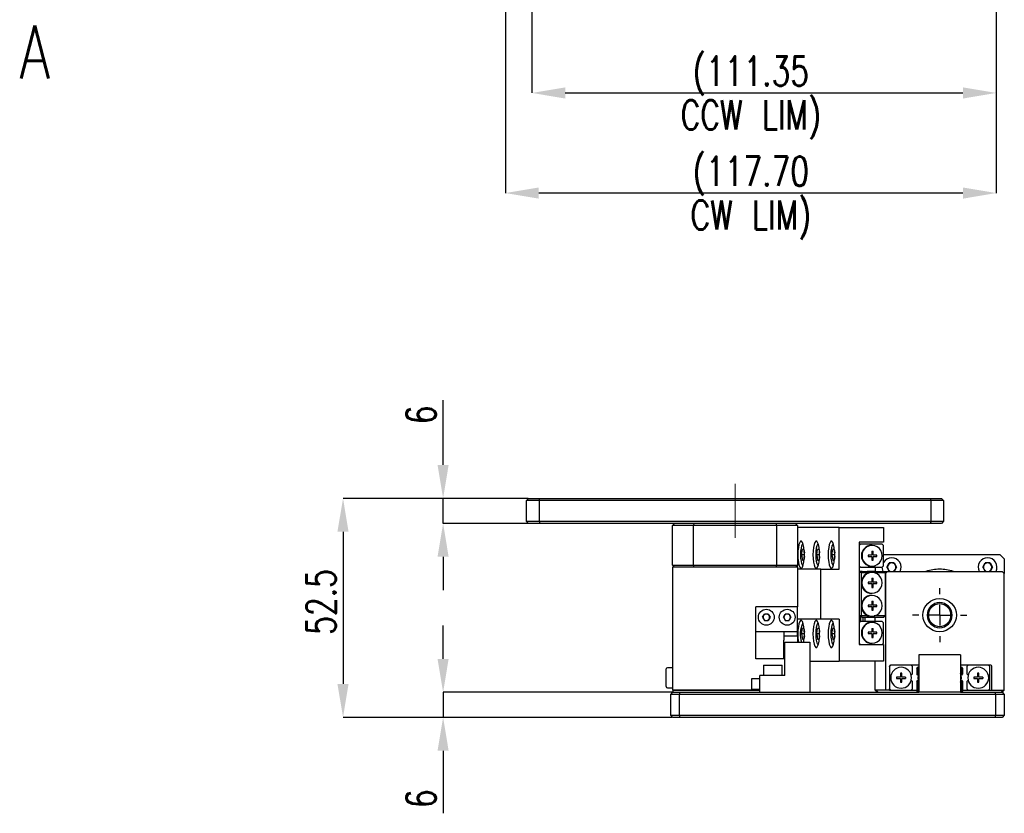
# Model space of a CAD drawing. Header units: millimetres. Extents: x 0 to 354, y -2 to 231.
# Tile 1 of 13: x 29 to 147, y -2 to 93. Entities that reach past the tile are written whole.
import ezdxf

# ---------------------------------------------------------------- set-up
doc = ezdxf.new("R2010")
doc.units = ezdxf.units.MM
doc.linetypes.add('CENTERX2', pattern=[20.32, 12.7, -2.54, 2.54, -2.54])
doc.layers.add('SLD-0', color=7, linetype='Continuous')
doc.styles.add('SLDTEXTSTYLE1', font='TXT', dxfattribs={"width": 0.75, "bigfont": 'bigfont'})
doc.dimstyles.new('SLDDIMSTYLE0', dxfattribs={"dimtxt": 3.5, "dimasz": 4, "dimexe": 0, "dimexo": 0.0625, "dimgap": 0.875, "dimtad": 1, "dimlfac": 2, "dimrnd": 1e-09, "dimzin": 12, "dimdsep": 46, "dimtxsty": 'SLDTEXTSTYLE1', "dimsah": 1, "dimcen": 0.09, "dimadec": 0, "dimazin": 3, "dimtfac": 1, "dimtmove": 0, "dimatfit": 0, "dimfxl": 1, "dimfrac": 2, "dimtolj": 1, "dimtzin": 12, "dimarcsym": 0})
doc.dimstyles.new('SLDDIMSTYLE1', dxfattribs={"dimtxt": 3.5, "dimasz": 4, "dimexe": 0, "dimexo": 0.0625, "dimgap": 0.875, "dimtad": 1, "dimdec": 1, "dimlfac": 2, "dimrnd": 1e-09, "dimzin": 12, "dimdsep": 46, "dimtxsty": 'SLDTEXTSTYLE1', "dimsah": 1, "dimcen": 0.09, "dimadec": 0, "dimazin": 3, "dimtfac": 1, "dimtdec": 1, "dimtofl": 0, "dimtmove": 0, "dimatfit": 3, "dimfxl": 1, "dimfrac": 2, "dimtolj": 1, "dimtzin": 12, "dimarcsym": 0})
doc.dimstyles.new('SLDDIMSTYLE12', dxfattribs={"dimtxt": 3.5, "dimasz": 4, "dimexe": 0, "dimexo": 0.0625, "dimgap": 0.875, "dimtad": 1, "dimlfac": 2, "dimrnd": 1e-09, "dimzin": 4, "dimdsep": 46, "dimtxsty": 'SLDTEXTSTYLE1', "dimsah": 1, "dimcen": 0.09, "dimadec": 0, "dimazin": 1, "dimtfac": 1, "dimtofl": 0, "dimtmove": 0, "dimatfit": 3, "dimfxl": 1, "dimfrac": 2, "dimtolj": 1, "dimtzin": 12, "dimarcsym": 0})
doc.dimstyles.new('SLDDIMSTYLE7', dxfattribs={"dimtxt": 3.5, "dimasz": 4, "dimexe": 0, "dimexo": 0.0625, "dimgap": 0.875, "dimtad": 1, "dimlfac": 2, "dimrnd": 1e-09, "dimzin": 12, "dimdsep": 46, "dimtxsty": 'SLDTEXTSTYLE1', "dimsah": 1, "dimcen": 0.09, "dimadec": 0, "dimazin": 3, "dimtfac": 1, "dimtofl": 0, "dimtmove": 0, "dimatfit": 3, "dimfxl": 1, "dimfrac": 2, "dimtolj": 1, "dimtzin": 12, "dimarcsym": 0})

# ---------------------------------------------------------------- blocks, each defined once
blk = doc.blocks.new('*D45')
at = {"layer": 'Defpoints', "color": 0, "transparency": 16777216}
for p in [(90.04, 35.27), (79.79, 32.27), (90.04, 32.27)]:
    blk.add_point(p, dxfattribs=at)
at = {"layer": 'SLD-0', "color": 0, "lineweight": -2, "transparency": 16777216}
for p, q in [((79.79, 39.27), (79.79, 47.02)), ((89.97, 35.27), (79.79, 35.27)), ((79.79, 32.27), (79.79, 35.27)), ((89.97, 32.27), (79.79, 32.27)), ((79.79, 28.27), (79.79, 24.27))]:
    blk.add_line(p, q, dxfattribs=at)
at = {"layer": 'SLD-0', "color": 0, "transparency": 16777216}
for points in [[(79.12, 39.27), (80.45, 39.27), (79.79, 35.27)], [(79.12, 28.27), (80.45, 28.27), (79.79, 32.27)]]:
    blk.add_solid(points, dxfattribs=at)
at = {"layer": 'SLD-0', "color": 0, "transparency": 16777216, "insert": (75.41, 45.27), "char_height": 3.5, "attachment_point": 2, "rotation": 90, "style": 'SLDTEXTSTYLE1'}
blk.add_mtext('\\A1;6', dxfattribs=at)
blk = doc.blocks.new('*D46')
at = {"layer": 'Defpoints', "color": 0, "transparency": 16777216}
for p in [(107.32, 12.02), (79.79, 9.02), (107.32, 9.02)]:
    blk.add_point(p, dxfattribs=at)
at = {"layer": 'SLD-0', "color": 0, "lineweight": -2, "transparency": 16777216}
for p, q in [((79.79, 16.02), (79.79, 20.02)), ((107.26, 12.02), (79.79, 12.02)), ((79.79, 12.02), (79.79, 9.02)), ((107.26, 9.02), (79.79, 9.02)), ((79.79, 5.02), (79.79, -2.48))]:
    blk.add_line(p, q, dxfattribs=at)
at = {"layer": 'SLD-0', "color": 0, "transparency": 16777216}
for points in [[(79.12, 16.02), (80.45, 16.02), (79.79, 12.02)], [(79.12, 5.02), (80.45, 5.02), (79.79, 9.02)]]:
    blk.add_solid(points, dxfattribs=at)
at = {"layer": 'SLD-0', "color": 0, "transparency": 16777216, "insert": (75.41, -0.73), "char_height": 3.5, "attachment_point": 2, "rotation": 90, "style": 'SLDTEXTSTYLE1'}
blk.add_mtext('\\A1;6', dxfattribs=at)
blk = doc.blocks.new('*D47')
at = {"layer": 'Defpoints', "color": 0, "transparency": 16777216}
for p in [(90.04, 35.27), (67.79, 9.02), (107.32, 9.02)]:
    blk.add_point(p, dxfattribs=at)
at = {"layer": 'SLD-0', "color": 0, "lineweight": -2, "transparency": 16777216}
for p, q in [((89.97, 35.27), (67.79, 35.27)), ((67.79, 31.27), (67.79, 13.02)), ((107.26, 9.02), (67.79, 9.02))]:
    blk.add_line(p, q, dxfattribs=at)
at = {"layer": 'SLD-0', "color": 0, "transparency": 16777216}
for points in [[(67.12, 31.27), (68.45, 31.27), (67.79, 35.27)], [(67.12, 13.02), (68.45, 13.02), (67.79, 9.02)]]:
    blk.add_solid(points, dxfattribs=at)
at = {"layer": 'SLD-0', "color": 0, "transparency": 16777216, "insert": (63.41, 22.85), "char_height": 3.5, "attachment_point": 2, "rotation": 90, "style": 'SLDTEXTSTYLE1'}
blk.add_mtext('\\A1;52.5', dxfattribs=at)
blk = doc.blocks.new('SW_CENTERMARKSYMBOL_18')
at = {"layer": 'SLD-0', "color": 0}
for p, q in [((0, 2.5), (0, 3.25)), ((0, 0), (0, 1.25)), ((-2.5, 0), (-3.25, 0)), ((0, 0), (-1.25, 0)), ((0, 0), (0, -1.25)), ((0, 0), (1.25, 0)), ((2.5, 0), (3.25, 0)), ((0, -2.5), (0, -3.25))]:
    blk.add_line(p, q, dxfattribs=at)
blk = doc.blocks.new('*D60')
at = {"layer": 'Defpoints', "color": 0, "transparency": 16777216}
for p in [(146.11, 113.11), (87.26, 107.36), (87.26, 71.86)]:
    blk.add_point(p, dxfattribs=at)
at = {"layer": 'SLD-0', "color": 0, "lineweight": -2, "transparency": 16777216}
for p, q in [((146.11, 113.05), (146.11, 71.86)), ((87.26, 107.3), (87.26, 71.86)), ((142.11, 71.86), (91.26, 71.86))]:
    blk.add_line(p, q, dxfattribs=at)
at = {"layer": 'SLD-0', "color": 0, "transparency": 16777216}
for points in [[(91.26, 72.53), (91.26, 71.19), (87.26, 71.86)], [(142.11, 72.53), (142.11, 71.19), (146.11, 71.86)]]:
    blk.add_solid(points, dxfattribs=at)
at = {"layer": 'SLD-0', "color": 0, "transparency": 16777216, "char_height": 3.5, "attachment_point": 2, "style": 'SLDTEXTSTYLE1'}
for s, insert in [('\\A1;(117.70', (116.69, 76.23)), ('\\A1;CW LIM)', (116.69, 70.98))]:
    blk.add_mtext(s, dxfattribs=dict(at, insert=insert))
blk = doc.blocks.new('*D62')
at = {"layer": 'Defpoints', "color": 0, "transparency": 16777216}
for p in [(146.11, 113.11), (90.44, 107.36), (146.11, 83.86)]:
    blk.add_point(p, dxfattribs=at)
at = {"layer": 'SLD-0', "color": 0, "lineweight": -2, "transparency": 16777216}
for p, q in [((146.11, 113.05), (146.11, 83.86)), ((90.44, 107.3), (90.44, 83.86)), ((94.44, 83.86), (142.11, 83.86))]:
    blk.add_line(p, q, dxfattribs=at)
at = {"layer": 'SLD-0', "color": 0, "transparency": 16777216}
for points in [[(94.44, 84.53), (94.44, 83.19), (90.44, 83.86)], [(142.11, 84.53), (142.11, 83.19), (146.11, 83.86)]]:
    blk.add_solid(points, dxfattribs=at)
at = {"layer": 'SLD-0', "color": 0, "transparency": 16777216, "char_height": 3.5, "attachment_point": 2, "style": 'SLDTEXTSTYLE1'}
for s, insert in [('\\A1;(111.35', (116.69, 88.23)), ('\\A1;CCW LIM)', (116.69, 82.98))]:
    blk.add_mtext(s, dxfattribs=dict(at, insert=insert))

msp = doc.modelspace()

# ---------------------------------------------------------------- linework, layer by layer
at = {"color": 7, "linetype": 'Continuous', "lineweight": 25}
for p, q in [((89.78637046, 35.0171447), (90.03637046, 35.2671447)), ((91.28637046, 35.0171447), (89.78637046, 35.0171447)), ((89.78637046, 32.5171447), (89.78637046, 35.0171447)), ((90.03637046, 35.2671447), (91.38992385, 35.2671447)), ((91.28637046, 35.0171447), (91.38992385, 35.2671447)), ((91.28637046, 35.0171447), (91.28637046, 32.5171447)), ((138.28637046, 35.0171447), (91.28637046, 35.0171447)), ((91.38992385, 35.2671447), (138.18281707, 35.2671447)), ((138.28637046, 35.0171447), (138.18281707, 35.2671447)), ((138.18281707, 35.2671447), (139.53637046, 35.2671447)), ((139.78637046, 35.0171447), (138.28637046, 35.0171447)), ((138.28637046, 32.5171447), (138.28637046, 35.0171447)), ((139.53637046, 35.2671447), (139.78637046, 35.0171447)), ((139.78637046, 35.0171447), (139.78637046, 32.5171447)), ((90.03637046, 32.2671447), (89.78637046, 32.5171447)), ((89.78637046, 32.5171447), (91.28637046, 32.5171447)), ((91.38992385, 32.2671447), (90.03637046, 32.2671447)), ((91.28637046, 32.5171447), (91.38992385, 32.2671447)), ((91.28637046, 32.5171447), (138.28637046, 32.5171447)), ((138.18281707, 32.2671447), (91.38992385, 32.2671447)), ((107.53637046, 32.2671447), (107.28637046, 32.0171447)), ((109.78637046, 32.0171447), (107.28637046, 32.0171447)), ((107.28637046, 27.2671447), (107.28637046, 32.0171447)), ((109.88992385, 32.2671447), (109.78637046, 32.0171447)), ((109.78637046, 32.0171447), (109.78637046, 27.2671447)), ((119.78637046, 32.0171447), (109.78637046, 32.0171447)), ((119.68281707, 32.2671447), (119.78637046, 32.0171447)), ((122.28637046, 32.0171447), (119.78637046, 32.0171447)), ((119.78637046, 27.2671447), (119.78637046, 32.0171447)), ((122.28637046, 32.0171447), (122.03637046, 32.2671447)), ((122.28637046, 32.0171447), (122.28637046, 27.2671447)), ((138.28637046, 32.5171447), (138.18281707, 32.2671447)), ((139.53637046, 32.2671447), (138.18281707, 32.2671447)), ((138.28637046, 32.5171447), (139.78637046, 32.5171447)), ((139.78637046, 32.5171447), (139.53637046, 32.2671447)), ((127.25835077, 31.7671447), (122.28637046, 31.7671447)), ((127.25835077, 26.7671447), (127.25835077, 31.7671447)), ((127.25835077, 31.7671447), (132.59413452, 31.7671447)), ((132.59413452, 31.7671447), (132.59413452, 30.0171447)), ((132.59413452, 30.0171447), (129.68370702, 30.0171447)), ((129.68370702, 30.0171447), (129.68370702, 17.7671447)), ((129.8292284, 29.7671447), (129.68370702, 29.6171447)), ((129.8292284, 29.7671447), (129.68370702, 29.7671447)), ((129.68370702, 29.6171447), (129.68370702, 27.1671447)), ((132.44861315, 29.7671447), (129.8292284, 29.7671447)), ((131.22380824, 29.6421447), (131.15711094, 29.6421447)), ((132.59413452, 29.6171447), (132.44861315, 29.7671447)), ((132.59413452, 27.1671447), (132.59413452, 29.6171447)), ((122.77410758, 28.5171447), (122.8637255, 29.1571447)), ((122.77410758, 28.5171447), (122.8637255, 27.8771447)), ((123.10492819, 28.5171447), (122.77410758, 28.5171447)), ((123.04296135, 29.1571447), (122.8637255, 29.1571447)), ((123.04296135, 29.1571447), (123.10115076, 28.74158919)), ((124.59312476, 28.5171447), (124.68274269, 29.1571447)), ((124.59312476, 28.5171447), (124.68274269, 27.8771447)), ((124.92394538, 28.5171447), (124.59312476, 28.5171447)), ((124.86197854, 29.1571447), (124.68274269, 29.1571447)), ((124.86197854, 29.1571447), (124.92016795, 28.74158919)), ((126.41214195, 28.5171447), (126.50175988, 29.1571447)), ((126.41214195, 28.5171447), (126.50175988, 27.8771447)), ((126.74296257, 28.5171447), (126.41214195, 28.5171447)), ((126.68099573, 29.1571447), (126.50175988, 29.1571447)), ((126.68099573, 29.1571447), (126.73918514, 28.74158919)), ((131.20198004, 28.4771447), (130.7605652, 28.4771447)), ((130.7605652, 28.4771447), (130.7605652, 28.3071447)), ((131.20198004, 28.9321447), (131.20198004, 28.4771447)), ((131.20198004, 28.9321447), (131.36690426, 28.9321447)), ((131.33052392, 28.4771447), (131.33052392, 28.9321447)), ((131.33052392, 28.4771447), (131.36690426, 28.4771447)), ((131.36690426, 28.4771447), (131.36690426, 28.9321447)), ((131.8083191, 28.4771447), (131.36690426, 28.4771447)), ((131.77193875, 28.3071447), (131.77193875, 28.4771447)), ((131.8083191, 28.3071447), (131.8083191, 28.4771447)), ((146.57294659, 28.5171447), (132.59413452, 28.5171447)), ((147.07294659, 28.0171447), (146.57294659, 28.5171447)), ((107.28637046, 27.2671447), (109.78637046, 27.2671447)), ((107.53637046, 27.0171447), (107.28637046, 27.2671447)), ((109.88992385, 27.0171447), (109.78637046, 27.2671447)), ((109.78637046, 27.2671447), (119.78637046, 27.2671447)), ((119.68281707, 27.0171447), (119.78637046, 27.2671447)), ((119.78637046, 27.2671447), (122.28637046, 27.2671447)), ((122.28637046, 27.2671447), (122.03637046, 27.0171447)), ((122.28637046, 27.0171447), (122.28637046, 27.2671447)), ((122.8637255, 27.8771447), (123.04296135, 27.8771447)), ((123.10115076, 28.29270022), (123.04296135, 27.8771447)), ((124.68274269, 27.8771447), (124.86197854, 27.8771447)), ((124.92016795, 28.29270022), (124.86197854, 27.8771447)), ((126.50175988, 27.8771447), (126.68099573, 27.8771447)), ((126.73918514, 28.29270022), (126.68099573, 27.8771447)), ((129.68370702, 27.1671447), (129.8292284, 27.0171447)), ((130.85497187, 27.18156365), (130.69546206, 27.0171447)), ((130.7605652, 28.3071447), (131.20198004, 28.3071447)), ((131.20198004, 28.3071447), (131.20198004, 27.8521447)), ((131.20198004, 27.8521447), (131.36690426, 27.8521447)), ((131.33052392, 27.8521447), (131.33052392, 28.3071447)), ((131.33052392, 28.3071447), (131.36690426, 28.3071447)), ((131.36690426, 27.8521447), (131.36690426, 28.3071447)), ((131.36690426, 28.3071447), (131.8083191, 28.3071447)), ((131.58237949, 27.0171447), (131.44142592, 27.16243632)), ((132.44861315, 27.0171447), (132.59413452, 27.1671447)), ((132.98260594, 27.0171447), (133.27777627, 27.5283947)), ((133.86811692, 27.5283947), (133.27777627, 27.5283947)), ((133.86811692, 27.5283947), (134.16328724, 27.0171447)), ((144.48260594, 27.0171447), (144.77777627, 27.5283947)), ((145.36811692, 27.5283947), (144.77777627, 27.5283947)), ((145.36811692, 27.5283947), (145.66328724, 27.0171447)), ((147.07294659, 28.0171447), (147.07294659, 26.2671447)), ((122.28637046, 27.0171447), (107.28637046, 27.0171447)), ((107.28637046, 27.0171447), (107.28637046, 12.2671447)), ((122.28637046, 27.0171447), (122.28637046, 22.2671447)), ((122.28637046, 26.7671447), (122.28637046, 22.2671447)), ((125.05624703, 26.7671447), (122.28637046, 26.7671447)), ((125.05624703, 20.7671447), (125.05624703, 26.7671447)), ((125.05624703, 26.7671447), (127.25835077, 26.7671447)), ((129.8292284, 27.0171447), (129.68370702, 27.0171447)), ((130.02166012, 26.5171447), (129.68370702, 26.5171447)), ((129.91251909, 26.3671447), (129.68370702, 26.3671447)), ((129.8292284, 27.0171447), (130.69546206, 27.0171447)), ((129.91251909, 26.3671447), (130.02166012, 26.5171447)), ((129.91251909, 26.3671447), (129.91251909, 21.1671447)), ((129.91251909, 26.3671447), (130.82725988, 26.3671447)), ((130.02166012, 26.5171447), (130.64535816, 26.5171447)), ((130.64535816, 26.5171447), (130.82725988, 26.3671447)), ((131.53227559, 26.5171447), (130.64535816, 26.5171447)), ((130.69546206, 27.0171447), (131.58237949, 27.0171447)), ((130.82725988, 26.3671447), (130.84124831, 26.35272575)), ((131.21008469, 26.3921447), (131.14338739, 26.3921447)), ((131.15711094, 27.1421447), (131.22380824, 27.1421447)), ((131.42669755, 26.37204157), (131.53227559, 26.5171447)), ((131.45140459, 26.3671447), (132.82294659, 26.3671447)), ((131.53227559, 26.5171447), (132.64104487, 26.5171447)), ((131.57294659, 27.0171447), (131.57294659, 26.5171447)), ((131.58237949, 27.0171447), (132.44861315, 27.0171447)), ((132.64104487, 26.5171447), (133.08064069, 26.5171447)), ((132.64104487, 26.5171447), (132.82294659, 26.3671447)), ((133.08064069, 26.5171447), (132.82294659, 26.2671447)), ((132.82294659, 21.1671447), (132.82294659, 26.3671447)), ((132.82294659, 26.2671447), (132.82294659, 12.2671447)), ((132.98260594, 27.0171447), (133.27128108, 26.5171447)), ((133.08064069, 26.5171447), (146.82294659, 26.5171447)), ((134.16328724, 27.0171447), (133.87461211, 26.5171447)), ((144.48260594, 27.0171447), (144.77128108, 26.5171447)), ((145.66328724, 27.0171447), (145.37461211, 26.5171447)), ((147.07294659, 26.2671447), (146.82294659, 26.5171447)), ((147.07294659, 12.2671447), (147.07294659, 26.2671447)), ((131.18825648, 25.2271447), (130.74684164, 25.2271447)), ((130.74684164, 25.2271447), (130.74684164, 25.0571447)), ((130.74684164, 25.0571447), (131.18825648, 25.0571447)), ((131.18825648, 25.6821447), (131.18825648, 25.2271447)), ((131.18825648, 25.6821447), (131.3531807, 25.6821447)), ((131.18825648, 25.0571447), (131.18825648, 24.6021447)), ((131.31680036, 25.2271447), (131.31680036, 25.6821447)), ((131.31680036, 25.2271447), (131.3531807, 25.2271447)), ((131.31680036, 24.6021447), (131.31680036, 25.0571447)), ((131.31680036, 25.0571447), (131.3531807, 25.0571447)), ((131.3531807, 25.2271447), (131.3531807, 25.6821447)), ((131.79459554, 25.2271447), (131.3531807, 25.2271447)), ((131.3531807, 24.6021447), (131.3531807, 25.0571447)), ((131.3531807, 25.0571447), (131.79459554, 25.0571447)), ((131.7582152, 25.0571447), (131.7582152, 25.2271447)), ((131.79459554, 25.0571447), (131.79459554, 25.2271447)), ((131.14338739, 23.8921447), (131.21008469, 23.8921447)), ((131.21008469, 23.6421447), (131.14338739, 23.6421447)), ((131.18825648, 24.6021447), (131.3531807, 24.6021447)), ((131.18825648, 22.4771447), (130.74684164, 22.4771447)), ((130.74684164, 22.4771447), (130.74684164, 22.3071447)), ((131.18825648, 22.9321447), (131.18825648, 22.4771447)), ((131.18825648, 22.9321447), (131.3531807, 22.9321447)), ((131.31680036, 22.4771447), (131.31680036, 22.9321447)), ((131.31680036, 22.4771447), (131.3531807, 22.4771447)), ((131.3531807, 22.4771447), (131.3531807, 22.9321447)), ((131.79459554, 22.4771447), (131.3531807, 22.4771447)), ((131.7582152, 22.3071447), (131.7582152, 22.4771447)), ((131.79459554, 22.3071447), (131.79459554, 22.4771447)), ((122.28637046, 22.2671447), (117.28637046, 22.2671447)), ((117.28637046, 19.7671447), (117.28637046, 22.2671447)), ((118.09036738, 21.0171447), (118.31336892, 21.4033947)), ((118.759372, 21.4033947), (118.31336892, 21.4033947)), ((118.759372, 21.4033947), (118.98237354, 21.0171447)), ((120.59036738, 21.0171447), (120.81336892, 21.4033947)), ((121.259372, 21.4033947), (120.81336892, 21.4033947)), ((121.259372, 21.4033947), (121.48237354, 21.0171447)), ((122.28637046, 19.7671447), (122.28637046, 22.2671447)), ((130.74684164, 22.3071447), (131.18825648, 22.3071447)), ((131.18825648, 22.3071447), (131.18825648, 21.8521447)), ((131.18825648, 21.8521447), (131.3531807, 21.8521447)), ((131.31680036, 21.8521447), (131.31680036, 22.3071447)), ((131.31680036, 22.3071447), (131.3531807, 22.3071447)), ((131.3531807, 21.8521447), (131.3531807, 22.3071447)), ((131.3531807, 22.3071447), (131.79459554, 22.3071447)), ((118.09036738, 21.0171447), (118.31336892, 20.6308947)), ((118.31336892, 20.6308947), (118.759372, 20.6308947)), ((118.98237354, 21.0171447), (118.759372, 20.6308947)), ((120.59036738, 21.0171447), (120.81336892, 20.6308947)), ((120.81336892, 20.6308947), (121.259372, 20.6308947)), ((121.48237354, 21.0171447), (121.259372, 20.6308947)), ((125.05624703, 20.7671447), (122.28637046, 20.7671447)), ((127.25835077, 20.7671447), (125.05624703, 20.7671447)), ((127.25835077, 20.7671447), (127.25835077, 15.7671447)), ((129.91251909, 21.1671447), (129.68370702, 21.1671447)), ((130.02166012, 21.0171447), (129.68370702, 21.0171447)), ((129.8292284, 20.5171447), (129.68370702, 20.3671447)), ((129.8292284, 20.5171447), (129.68370702, 20.5171447)), ((129.68370702, 20.3671447), (129.68370702, 17.9171447)), ((129.82294659, 21.0171447), (129.82294659, 20.5171447)), ((130.69546206, 20.5171447), (129.8292284, 20.5171447)), ((130.82725988, 21.1671447), (129.91251909, 21.1671447)), ((130.02166012, 21.0171447), (129.91251909, 21.1671447)), ((130.02166012, 21.0171447), (130.64535816, 21.0171447)), ((130.12294659, 21.0171447), (130.12294659, 20.5171447)), ((130.37294659, 20.5171447), (130.37294659, 21.0171447)), ((130.82725988, 21.1671447), (130.64535816, 21.0171447)), ((130.64535816, 21.0171447), (131.53227559, 21.0171447)), ((130.69546206, 20.5171447), (130.85497187, 20.35272575)), ((131.58237949, 20.5171447), (130.69546206, 20.5171447)), ((130.84124831, 21.18156365), (130.82725988, 21.1671447)), ((131.14338739, 21.1421447), (131.21008469, 21.1421447)), ((131.22380824, 20.3921447), (131.15711094, 20.3921447)), ((131.53227559, 21.0171447), (131.42669755, 21.16224784)), ((131.44142592, 20.37185309), (131.58237949, 20.5171447)), ((132.82294659, 21.1671447), (131.45140459, 21.1671447)), ((131.53227559, 21.0171447), (132.64104487, 21.0171447)), ((131.57294659, 20.5171447), (131.57294659, 21.0171447)), ((132.44861315, 20.5171447), (131.58237949, 20.5171447)), ((132.59413452, 20.3671447), (132.44861315, 20.5171447)), ((132.59413452, 17.9171447), (132.59413452, 20.3671447)), ((132.82294659, 21.1671447), (132.64104487, 21.0171447)), ((117.28637046, 19.2671447), (117.28637046, 19.7671447)), ((117.28637046, 18.2671447), (117.28637046, 19.2671447)), ((120.63637046, 19.2671447), (117.28637046, 19.2671447)), ((120.63637046, 19.2671447), (120.63637046, 18.2671447)), ((122.28637046, 19.2671447), (120.63637046, 19.2671447)), ((122.28637046, 19.2671447), (122.28637046, 19.7671447)), ((122.28637046, 18.7671447), (122.28637046, 19.2671447)), ((122.77410758, 19.0171447), (122.8637255, 19.6571447)), ((122.77410758, 19.0171447), (122.8637255, 18.3771447)), ((123.10492819, 19.0171447), (122.77410758, 19.0171447)), ((123.04296135, 19.6571447), (122.8637255, 19.6571447)), ((123.04296135, 19.6571447), (123.10115076, 19.24158919)), ((124.59312476, 19.0171447), (124.68274269, 19.6571447)), ((124.59312476, 19.0171447), (124.68274269, 18.3771447)), ((124.92394538, 19.0171447), (124.59312476, 19.0171447)), ((124.86197854, 19.6571447), (124.68274269, 19.6571447)), ((124.86197854, 19.6571447), (124.92016795, 19.24158919)), ((126.41214195, 19.0171447), (126.50175988, 19.6571447)), ((126.41214195, 19.0171447), (126.50175988, 18.3771447)), ((126.74296257, 19.0171447), (126.41214195, 19.0171447)), ((126.68099573, 19.6571447), (126.50175988, 19.6571447)), ((126.68099573, 19.6571447), (126.73918514, 19.24158919)), ((131.20198004, 19.2271447), (130.7605652, 19.2271447)), ((130.7605652, 19.2271447), (130.7605652, 19.0571447)), ((130.7605652, 19.0571447), (131.20198004, 19.0571447)), ((131.20198004, 19.6821447), (131.20198004, 19.2271447)), ((131.20198004, 19.6821447), (131.36690426, 19.6821447)), ((131.20198004, 19.0571447), (131.20198004, 18.6021447)), ((131.33052392, 19.2271447), (131.33052392, 19.6821447)), ((131.33052392, 19.2271447), (131.36690426, 19.2271447)), ((131.33052392, 18.6021447), (131.33052392, 19.0571447)), ((131.33052392, 19.0571447), (131.36690426, 19.0571447)), ((131.36690426, 19.2271447), (131.36690426, 19.6821447)), ((131.8083191, 19.2271447), (131.36690426, 19.2271447)), ((131.36690426, 18.6021447), (131.36690426, 19.0571447)), ((131.36690426, 19.0571447), (131.8083191, 19.0571447)), ((131.77193875, 19.0571447), (131.77193875, 19.2271447)), ((131.8083191, 19.0571447), (131.8083191, 19.2271447)), ((117.28637046, 16.0171447), (117.28637046, 18.2671447)), ((122.28637046, 18.7671447), (120.63637046, 18.7671447)), ((120.63637046, 16.0171447), (120.63637046, 18.2671447)), ((120.74794659, 14.0171447), (120.74794659, 18.0171447)), ((120.74794659, 18.0171447), (123.74794659, 18.0171447)), ((122.28637046, 18.7671447), (122.28637046, 18.0171447)), ((122.8637255, 18.3771447), (123.04296135, 18.3771447)), ((123.10115076, 18.79270022), (123.04296135, 18.3771447)), ((123.74794659, 18.0171447), (123.74794659, 12.0171447)), ((124.68274269, 18.3771447), (124.86197854, 18.3771447)), ((124.92016795, 18.79270022), (124.86197854, 18.3771447)), ((126.50175988, 18.3771447), (126.68099573, 18.3771447)), ((126.73918514, 18.79270022), (126.68099573, 18.3771447)), ((129.68370702, 17.9171447), (129.8292284, 17.7671447)), ((129.68370702, 17.7671447), (132.59413452, 17.7671447)), ((129.8292284, 17.7671447), (132.44861315, 17.7671447)), ((131.15711094, 17.8921447), (131.22380824, 17.8921447)), ((131.20198004, 18.6021447), (131.36690426, 18.6021447)), ((132.44861315, 17.7671447), (132.59413452, 17.9171447)), ((132.59413452, 17.7671447), (132.59413452, 15.7671447)), ((120.63637046, 16.0171447), (117.28637046, 16.0171447)), ((123.74794659, 15.7671447), (127.25835077, 15.7671447)), ((132.59413452, 15.7671447), (127.25835077, 15.7671447)), ((131.57294659, 12.2671447), (131.57294659, 15.7671447)), ((141.82294659, 16.5171447), (136.82294659, 16.5171447)), ((136.82294659, 16.5171447), (136.82294659, 12.0171447)), ((141.82294659, 16.5171447), (141.82294659, 12.0171447)), ((106.53637046, 12.71714483), (106.53637046, 14.8171447)), ((107.28637046, 14.9671447), (106.68637046, 14.9671447)), ((118.19794659, 15.2046447), (118.19794659, 14.0171447)), ((118.26044659, 15.2671447), (120.38544659, 15.2671447)), ((120.44794659, 14.0171447), (120.44794659, 15.2046447)), ((133.47294659, 15.2671447), (133.32294659, 15.1171447)), ((133.32294659, 15.1171447), (133.32294659, 15.1671447)), ((133.32294659, 15.1171447), (133.32294659, 12.4171447)), ((133.47294659, 15.2671447), (133.42294659, 15.2671447)), ((135.92294659, 15.2671447), (133.47294659, 15.2671447)), ((134.78294659, 14.3071447), (134.61294659, 14.3071447)), ((134.61294659, 14.3071447), (134.61294659, 13.8521447)), ((134.78294659, 13.8521447), (134.78294659, 14.3071447)), ((136.07294659, 14.22425148), (135.91228582, 14.06359071)), ((136.82294659, 15.2671447), (135.92294659, 15.2671447)), ((136.07294659, 15.1171447), (135.92294659, 15.2671447)), ((136.07294659, 14.22425148), (136.07294659, 15.1171447)), ((136.57294659, 14.8671447), (136.72294659, 15.0171447)), ((136.57294659, 14.8671447), (136.57294659, 14.22425148)), ((136.72294659, 14.07425148), (136.57294659, 14.22425148)), ((136.72294659, 14.07425148), (136.72294659, 15.0171447)), ((136.82294659, 15.0171447), (136.72294659, 15.0171447)), ((142.72294659, 15.2671447), (141.82294659, 15.2671447)), ((141.92294659, 15.0171447), (141.82294659, 15.0171447)), ((141.92294659, 15.0171447), (141.92294659, 14.07425148)), ((141.92294659, 15.0171447), (142.07294659, 14.8671447)), ((142.07294659, 14.22425148), (141.92294659, 14.07425148)), ((142.07294659, 14.8671447), (142.07294659, 14.22425148)), ((142.72294659, 15.2671447), (142.57294659, 15.1171447)), ((142.57294659, 15.1171447), (142.57294659, 14.22425148)), ((142.73360736, 14.06359071), (142.57294659, 14.22425148)), ((145.17294659, 15.2671447), (142.72294659, 15.2671447)), ((144.03294659, 14.3071447), (143.86294659, 14.3071447)), ((143.86294659, 14.3071447), (143.86294659, 13.8521447)), ((144.03294659, 13.8521447), (144.03294659, 14.3071447)), ((145.47294659, 15.2671447), (145.17294659, 15.2671447)), ((145.32294659, 15.1171447), (145.17294659, 15.2671447)), ((145.32294659, 12.4171447), (145.32294659, 15.1171447)), ((145.57294659, 12.2671447), (145.57294659, 15.1671447)), ((117.74794659, 13.6421447), (116.74794659, 13.6421447)), ((116.74794659, 13.6421447), (116.74794659, 12.3921447)), ((117.74794659, 12.0171447), (117.74794659, 14.0171447)), ((120.74794659, 14.0171447), (117.74794659, 14.0171447)), ((134.61294659, 13.8521447), (134.15794659, 13.8521447)), ((134.15794659, 13.8521447), (134.15794659, 13.6821447)), ((134.15794659, 13.6821447), (134.61294659, 13.6821447)), ((134.61294659, 13.6821447), (134.61294659, 13.2271447)), ((134.61294659, 13.2271447), (134.78294659, 13.2271447)), ((135.23794659, 13.8521447), (134.78294659, 13.8521447)), ((134.78294659, 13.2271447), (134.78294659, 13.6821447)), ((134.78294659, 13.6821447), (135.23794659, 13.6821447)), ((135.23794659, 13.8521447), (135.23794659, 13.6821447)), ((135.91228582, 13.47069869), (136.07294659, 13.31003792)), ((136.07294659, 12.4171447), (136.07294659, 13.31003792)), ((136.57294659, 13.31003792), (136.72294659, 13.46003792)), ((136.57294659, 13.31003792), (136.57294659, 12.1671447)), ((136.73360736, 14.06359071), (136.72294659, 14.07425148)), ((136.72294659, 13.46003792), (136.73360736, 13.47069869)), ((136.72294659, 12.0171447), (136.72294659, 13.46003792)), ((141.92294659, 14.07425148), (141.91228582, 14.06359071)), ((141.91228582, 13.47069869), (141.92294659, 13.46003792)), ((141.92294659, 13.46003792), (141.92294659, 12.0171447)), ((141.92294659, 13.46003792), (142.07294659, 13.31003792)), ((142.07294659, 13.31003792), (142.07294659, 12.1671447)), ((142.57294659, 13.31003792), (142.73360736, 13.47069869)), ((142.57294659, 13.31003792), (142.57294659, 12.4171447)), ((143.86294659, 13.8521447), (143.40794659, 13.8521447)), ((143.40794659, 13.8521447), (143.40794659, 13.6821447)), ((143.40794659, 13.6821447), (143.86294659, 13.6821447)), ((143.86294659, 13.6821447), (143.86294659, 13.2271447)), ((143.86294659, 13.2271447), (144.03294659, 13.2271447)), ((144.48794659, 13.8521447), (144.03294659, 13.8521447)), ((144.03294659, 13.2271447), (144.03294659, 13.6821447)), ((144.03294659, 13.6821447), (144.48794659, 13.6821447)), ((144.48794659, 13.8521447), (144.48794659, 13.6821447)), ((106.68637046, 12.5671447), (107.28637046, 12.5671447)), ((107.07294659, 11.7671447), (107.32294659, 12.0171447)), ((117.74794659, 12.2671447), (107.28637046, 12.2671447)), ((107.32294659, 12.2671447), (107.32294659, 12.2171447)), ((117.74794659, 12.2171447), (107.32294659, 12.2171447)), ((107.32294659, 12.2171447), (107.32294659, 12.0171447)), ((107.32294659, 12.0171447), (108.17649998, 12.0171447)), ((108.17649998, 12.0171447), (108.07294659, 11.7671447)), ((108.17649998, 12.0171447), (117.74794659, 12.0171447)), ((116.74794659, 12.3921447), (117.74794659, 12.3921447)), ((117.74794659, 12.0171447), (123.74794659, 12.0171447)), ((123.74794659, 12.0171447), (136.82294659, 12.0171447)), ((132.82294659, 12.2671447), (131.57294659, 12.2671447)), ((131.82294659, 12.0171447), (131.57294659, 12.2671447)), ((131.69794659, 12.2671447), (131.94794659, 12.0171447)), ((131.88544659, 12.0796447), (131.82294659, 12.0171447)), ((133.32294659, 12.2671447), (132.82294659, 12.2671447)), ((133.32294659, 12.2671447), (133.32294659, 12.4171447)), ((133.32294659, 12.4171447), (133.47294659, 12.2671447)), ((133.32294659, 12.2671447), (133.47294659, 12.2671447)), ((133.47294659, 12.2671447), (135.92294659, 12.2671447)), ((135.92294659, 12.2671447), (136.07294659, 12.4171447)), ((135.92294659, 12.2671447), (136.57294659, 12.2671447)), ((136.72294659, 12.0171447), (136.57294659, 12.1671447)), ((141.82294659, 12.0171447), (136.82294659, 12.0171447)), ((141.82294659, 12.0171447), (145.9693932, 12.0171447)), ((142.07294659, 12.1671447), (141.92294659, 12.0171447)), ((142.07294659, 12.2671447), (142.72294659, 12.2671447)), ((142.57294659, 12.4171447), (142.72294659, 12.2671447)), ((142.72294659, 12.2671447), (145.17294659, 12.2671447)), ((145.17294659, 12.2671447), (145.32294659, 12.4171447)), ((145.17294659, 12.2671447), (145.57294659, 12.2671447)), ((145.57294659, 12.2671447), (147.07294659, 12.2671447)), ((145.9693932, 12.0171447), (146.82294659, 12.0171447)), ((146.07294659, 11.7671447), (145.9693932, 12.0171447)), ((146.69794659, 12.0171447), (146.94794659, 12.2671447)), ((146.82294659, 12.0171447), (146.76044659, 12.0796447)), ((147.07294659, 12.2671447), (146.82294659, 12.0171447)), ((146.82294659, 12.0171447), (147.07294659, 11.7671447)), ((108.07294659, 11.7671447), (107.07294659, 11.7671447)), ((107.07294659, 9.2671447), (107.07294659, 11.7671447)), ((108.07294659, 11.7671447), (108.07294659, 9.2671447)), ((146.07294659, 11.7671447), (108.07294659, 11.7671447)), ((147.07294659, 11.7671447), (146.07294659, 11.7671447)), ((146.07294659, 9.2671447), (146.07294659, 11.7671447)), ((147.07294659, 11.7671447), (147.07294659, 9.2671447)), ((107.32294659, 9.0171447), (107.07294659, 9.2671447)), ((107.07294659, 9.2671447), (108.07294659, 9.2671447)), ((108.17649998, 9.0171447), (107.32294659, 9.0171447)), ((108.07294659, 9.2671447), (108.17649998, 9.0171447)), ((108.07294659, 9.2671447), (146.07294659, 9.2671447)), ((145.9693932, 9.0171447), (108.17649998, 9.0171447)), ((145.9693932, 9.0171447), (146.07294659, 9.2671447)), ((146.82294659, 9.0171447), (145.9693932, 9.0171447)), ((146.07294659, 9.2671447), (147.07294659, 9.2671447)), ((147.07294659, 9.2671447), (146.82294659, 9.0171447))]:
    msp.add_line(p, q, dxfattribs=at)
at = {"color": 7, "linetype": 'Continuous', "lineweight": 25, "flags": 128}
for points in [[(122.31668741, 28.5171447), (122.33265206, 28.0593293), (122.37925263, 27.63860337), (122.45271383, 27.28905164), (122.54708427, 27.03899271), (122.65471862, 26.90868486), (122.76689698, 26.90868486), (122.87453133, 27.03899271), (122.96890177, 27.28905164), (123.04236297, 27.63860337), (123.08896355, 28.0593293), (123.10492819, 28.5171447), (123.08896355, 28.97496011), (123.04236297, 29.39568603), (122.96890177, 29.74523776), (122.87453133, 29.9952967), (122.76689698, 30.12560455), (122.65471862, 30.12560455), (122.54708427, 29.9952967), (122.45271383, 29.74523776), (122.37925263, 29.39568603), (122.33265206, 28.97496011), (122.31668741, 28.5171447)], [(122.90665055, 29.80281036), (122.85591151, 29.75351817), (122.7680169, 29.5688668), (122.69826335, 29.28126553), (122.65347881, 28.9188668), (122.63804711, 28.5171447), (122.65347881, 28.11542261), (122.69826335, 27.75302388), (122.7680169, 27.46542261), (122.85591151, 27.28077123), (122.89309883, 27.24109611)], [(124.1357046, 28.5171447), (124.15166924, 28.0593293), (124.19826982, 27.63860337), (124.27173102, 27.28905164), (124.36610146, 27.03899271), (124.47373581, 26.90868486), (124.58591417, 26.90868486), (124.69354852, 27.03899271), (124.78791896, 27.28905164), (124.86138016, 27.63860337), (124.90798074, 28.0593293), (124.92394538, 28.5171447), (124.90798074, 28.97496011), (124.86138016, 29.39568603), (124.78791896, 29.74523776), (124.69354852, 29.9952967), (124.58591417, 30.12560455), (124.47373581, 30.12560455), (124.36610146, 29.9952967), (124.27173102, 29.74523776), (124.19826982, 29.39568603), (124.15166924, 28.97496011), (124.1357046, 28.5171447)], [(124.72566774, 29.80281036), (124.6749287, 29.75351817), (124.58703409, 29.5688668), (124.51728054, 29.28126553), (124.472496, 28.9188668), (124.4570643, 28.5171447), (124.472496, 28.11542261), (124.51728054, 27.75302388), (124.58703409, 27.46542261), (124.6749287, 27.28077123), (124.71211602, 27.24109611)], [(125.95472179, 28.5171447), (125.97068643, 28.0593293), (126.01728701, 27.63860337), (126.09074821, 27.28905164), (126.18511865, 27.03899271), (126.292753, 26.90868486), (126.40493136, 26.90868486), (126.51256571, 27.03899271), (126.60693615, 27.28905164), (126.68039735, 27.63860337), (126.72699792, 28.0593293), (126.74296257, 28.5171447), (126.72699792, 28.97496011), (126.68039735, 29.39568603), (126.60693615, 29.74523776), (126.51256571, 29.9952967), (126.40493136, 30.12560455), (126.292753, 30.12560455), (126.18511865, 29.9952967), (126.09074821, 29.74523776), (126.01728701, 29.39568603), (125.97068643, 28.97496011), (125.95472179, 28.5171447)], [(126.54468493, 29.80281036), (126.49394588, 29.75351817), (126.40605128, 29.5688668), (126.33629773, 29.28126553), (126.29151319, 28.9188668), (126.27608149, 28.5171447), (126.29151319, 28.11542261), (126.33629773, 27.75302388), (126.40605128, 27.46542261), (126.49394588, 27.28077123), (126.5311332, 27.24109611)], [(132.56516437, 26.5171447), (132.46503787, 26.8217905), (132.44794659, 27.0171447)], [(123.02146413, 18.0171447), (123.04236297, 18.13860337), (123.08896355, 18.5593293), (123.10492819, 19.0171447), (123.08896355, 19.47496011), (123.04236297, 19.89568603), (122.96890177, 20.24523776), (122.87453133, 20.4952967), (122.76689698, 20.62560455), (122.65471862, 20.62560455), (122.54708427, 20.4952967), (122.45271383, 20.24523776), (122.37925263, 19.89568603), (122.33265206, 19.47496011), (122.31668741, 19.0171447), (122.31668741, 19.0171447)], [(124.1357046, 19.0171447), (124.15166924, 18.5593293), (124.19826982, 18.13860337), (124.27173102, 17.78905164), (124.36610146, 17.53899271), (124.47373581, 17.40868486), (124.58591417, 17.40868486), (124.69354852, 17.53899271), (124.78791896, 17.78905164), (124.86138016, 18.13860337), (124.90798074, 18.5593293), (124.92394538, 19.0171447), (124.90798074, 19.47496011), (124.86138016, 19.89568603), (124.78791896, 20.24523776), (124.69354852, 20.4952967), (124.58591417, 20.62560455), (124.47373581, 20.62560455), (124.36610146, 20.4952967), (124.27173102, 20.24523776), (124.19826982, 19.89568603), (124.15166924, 19.47496011), (124.1357046, 19.0171447)], [(124.72566774, 20.30281036), (124.6749287, 20.25351817), (124.58703409, 20.0688668), (124.51728054, 19.78126553), (124.472496, 19.4188668), (124.4570643, 19.0171447), (124.472496, 18.61542261), (124.51728054, 18.25302388), (124.58703409, 17.96542261), (124.6749287, 17.78077123), (124.71211602, 17.74109611)], [(125.95472179, 19.0171447), (125.97068643, 18.5593293), (126.01728701, 18.13860337), (126.09074821, 17.78905164), (126.18511865, 17.53899271), (126.292753, 17.40868486), (126.40493136, 17.40868486), (126.51256571, 17.53899271), (126.60693615, 17.78905164), (126.68039735, 18.13860337), (126.72699792, 18.5593293), (126.74296257, 19.0171447), (126.72699792, 19.47496011), (126.68039735, 19.89568603), (126.60693615, 20.24523776), (126.51256571, 20.4952967), (126.40493136, 20.62560455), (126.292753, 20.62560455), (126.18511865, 20.4952967), (126.09074821, 20.24523776), (126.01728701, 19.89568603), (125.97068643, 19.47496011), (125.95472179, 19.0171447)], [(126.54468493, 20.30281036), (126.49394588, 20.25351817), (126.40605128, 20.0688668), (126.33629773, 19.78126553), (126.29151319, 19.4188668), (126.27608149, 19.0171447), (126.29151319, 18.61542261), (126.33629773, 18.25302388), (126.40605128, 17.96542261), (126.49394588, 17.78077123), (126.5311332, 17.74109611)]]:
    msp.add_lwpolyline(points, dxfattribs=at)
at = {"color": 7, "linetype": 'Continuous', "lineweight": 25}
for centre, radius in [((139.32294659, 21.2671447), 2), ((118.53637046, 21.0171447), 0.95), ((121.03637046, 21.0171447), 0.95)]:
    msp.add_circle(centre, radius, dxfattribs=at)
for centre, radius, start, end in [((131.17745635, 28.40917147), 1.23314108, 90.9453570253, 180.7911445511), ((131.22380824, 28.41880611), 1.21297117, 358.7405233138, 181.2594766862), ((131.17466173, 28.37240676), 1.23038724, 179.0808185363, 269.1826798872), ((131.22380824, 28.3654833), 1.21297117, 178.7405233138, 1.2594766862), ((133.57294659, 27.0171447), 1.125, 90, 150.4650515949), ((133.57294659, 27.0171447), 0.51125, 150, 210), ((133.57294659, 27.0171447), 0.51125, 90, 150), ((133.57294659, 27.0171447), 1.125, 333.6122000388, 90), ((133.57294659, 27.0171447), 0.51125, 30, 90), ((133.57294659, 27.0171447), 0.51125, 330, 30), ((145.07294659, 27.0171447), 1.125, 90, 206.3877999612), ((145.07294659, 27.0171447), 0.51125, 150, 210), ((145.07294659, 27.0171447), 0.51125, 90, 150), ((145.07294659, 27.0171447), 1.125, 333.6122000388, 90), ((145.07294659, 27.0171447), 0.51125, 30, 90), ((145.07294659, 27.0171447), 0.51125, 330, 30), ((131.16373279, 25.15917147), 1.23314108, 90.9453570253, 180.7911445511), ((131.21008469, 25.16880611), 1.21297117, 358.7405233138, 181.2594766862), ((133.57294659, 27.0171447), 0.51125, 210, 257.9580492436), ((133.57294659, 27.0171447), 0.51125, 282.0419507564, 330), ((139.32294659, 21.2671447), 5.5, 90, 107.3414428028), ((139.32294659, 21.2671447), 5.5, 72.6585571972, 90), ((145.07294659, 27.0171447), 0.51125, 210, 257.9580492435), ((145.07294659, 27.0171447), 0.51125, 282.0419507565, 330), ((131.16093818, 25.12240676), 1.23038724, 179.0808185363, 269.1826798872), ((131.21008469, 25.1154833), 1.21297117, 178.7405233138, 1.2594766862), ((131.16373279, 22.40917147), 1.23314108, 90.9453570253, 180.7911445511), ((131.21008469, 22.41880611), 1.21297117, 358.7405233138, 181.2594766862), ((139.32294659, 21.2671447), 1.5, 90, 270), ((139.32294659, 21.2671447), 1.35, 90, 270), ((139.32294659, 21.2671447), 1.5, 270, 90), ((139.32294659, 21.2671447), 1.35, 270, 90), ((118.53637046, 21.0171447), 0.38625, 90, 150), ((118.53637046, 21.0171447), 0.38625, 30, 90), ((121.03637046, 21.0171447), 0.38625, 90, 150), ((121.03637046, 21.0171447), 0.38625, 30, 90), ((131.16093818, 22.37240676), 1.23038724, 179.0808185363, 269.1826798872), ((131.21008469, 22.3654833), 1.21297117, 178.7405233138, 1.2594766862), ((118.53637046, 21.0171447), 0.38625, 150, 210), ((118.53637046, 21.0171447), 0.38625, 210, 270), ((118.53637046, 21.0171447), 0.38625, 270, 330), ((118.53637046, 21.0171447), 0.38625, 330, 30), ((121.03637046, 21.0171447), 0.38625, 150, 210), ((121.03637046, 21.0171447), 0.38625, 210, 270), ((121.03637046, 21.0171447), 0.38625, 270, 330), ((121.03637046, 21.0171447), 0.38625, 330, 30), ((125.71189514, 18.96478209), 3.10800851, 154.5000792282, 197.7522559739), ((131.17745635, 19.15917147), 1.23314108, 90.9453570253, 180.7911445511), ((131.22380824, 19.16880611), 1.21297117, 358.7405233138, 181.2594766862), ((127.66925341, 18.96040849), 5.35286669, 179.392698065, 190.1494625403), ((131.17466173, 19.12240676), 1.23038724, 179.0808185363, 269.1826798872), ((131.22380824, 19.1154833), 1.21297117, 178.7405233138, 1.2594766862), ((106.68637046, 14.8171447), 0.15, 90, 180), ((118.26044659, 15.2046447), 0.0625, 90, 180), ((120.38544659, 15.2046447), 0.0625, 0, 90), ((133.42294659, 15.1671447), 0.1, 90, 180), ((134.69794659, 13.7671447), 1.25, 90, 270), ((134.69794659, 13.7671447), 1.25, 270, 90), ((137.94794659, 13.7671447), 1.25, 154.158067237, 205.841932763), ((140.69794659, 13.7671447), 1.25, 334.1580672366, 25.8419327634), ((143.94794659, 13.7671447), 1.25, 90, 270), ((143.94794659, 13.7671447), 1.25, 270, 90), ((145.47294659, 15.1671447), 0.1, 0, 90), ((106.68637046, 12.7171447), 0.15, 180, 270)]:
    msp.add_arc(centre, radius, start, end, dxfattribs=at)
at = {"layer": 'SLD-0', "linetype": 'CENTERX2', "lineweight": 18}
msp.add_line((114.78637046, 37.0171447), (114.78637046, 30.5171447), dxfattribs=at)

# ---------------------------------------------------------------- block references
at = {"layer": 'SLD-0'}
msp.add_blockref('SW_CENTERMARKSYMBOL_18', (139.32294659, 21.2671447), dxfattribs=at)

# ---------------------------------------------------------------- texts
at = {"color": 7, "linetype": 'Continuous', "insert": (28.9870125, 91.96197466), "char_height": 6.35, "attachment_point": 1, "style": 'SLDTEXTSTYLE1'}
msp.add_mtext('A', dxfattribs=at)

# ---------------------------------------------------------------- dimensions: what is measured, and where the dimension line sits
at = {"layer": 'SLD-0'}
for base, p1, p2, text, dimstyle, picture, middle in [((87.2611586, 71.85966979), (146.11273474, 113.10966979), (87.2611586, 107.35966979), '(<>\\XCW LIM)', 'SLDDIMSTYLE12', '*D60', (116.68694667, 71.85966979)), ((146.11273474, 83.85966979), (90.4361586, 107.35966979), (146.11273474, 113.10966979), '(<>\\XCCW LIM)', 'SLDDIMSTYLE7', '*D62', (116.68694667, 83.85966979))]:
    dim = msp.add_linear_dim(base=base, p1=p1, p2=p2, text=text, dimstyle=dimstyle, dxfattribs=at)
    dim.commit()
    dim.dimension.update_dxf_attribs({"geometry": picture, "text_midpoint": middle, "dimtype": 160})
for base, p1, p2, dimstyle, picture, middle in [((79.78637046, 32.2671447), (90.03637046, 35.2671447), (90.03637046, 32.2671447), 'SLDDIMSTYLE0', '*D45', (79.78637046, 45.2671447)), ((67.78637046, 9.0171447), (90.03637046, 35.2671447), (107.32294659, 9.0171447), 'SLDDIMSTYLE1', '*D47', (67.78637046, 22.84887727)), ((79.78637046, 9.0171447), (107.32294659, 12.0171447), (107.32294659, 9.0171447), 'SLDDIMSTYLE0', '*D46', (79.78637046, -0.7328553))]:
    dim = msp.add_linear_dim(base=base, p1=p1, p2=p2, angle=90, dimstyle=dimstyle, dxfattribs=at)
    dim.commit()
    dim.dimension.update_dxf_attribs({"geometry": picture, "text_midpoint": middle, "dimtype": 160})

doc.saveas('drawing.dxf')
